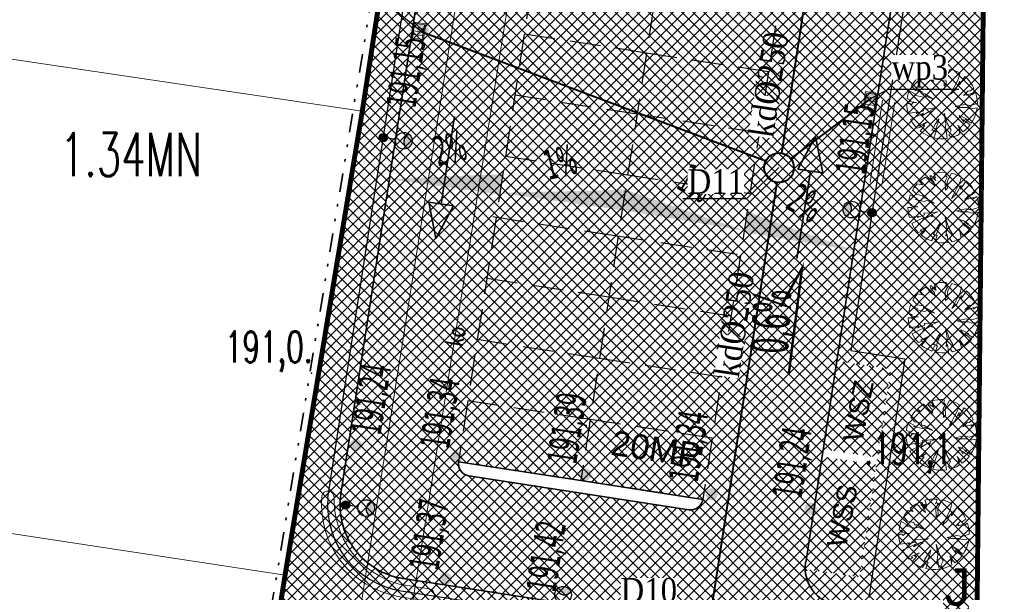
# Model space of a CAD drawing. Header units: metres. Extents: x 5484066 to 5586315, y 5680530 to 5718493.
# Tile 67 of 110: x 5516029 to 5516069, y 5683324 to 5683347. Entities that reach past the tile are written whole.
import ezdxf
from ezdxf import colors
from ezdxf.entities.mleader import LeaderData, LeaderLine
from ezdxf.enums import TextEntityAlignment as Align
from ezdxf.lldxf.tags import DXFTag
from ezdxf.math import Vec2, Vec3

# ---------------------------------------------------------------- set-up
doc = ezdxf.new("R2010")
doc.units = ezdxf.units.M
for name, pattern in [('01-SIM Weglinie-PZT-PTW_06-10-2025$0$CENTER', [2, 1.25, -0.25, 0.25, -0.25]), ('01-SIM Weglinie-PZT-PTW_06-10-2025$0$DASHED2', [0.375, 0.25, -0.125]), ('01-SIM Weglinie-PZT-PTW_06-10-2025$0$L_0_02', [0]), ('01-SIM Weglinie-PZT-PTW_06-10-2025$0$L_0_07', [2.25, 0.75, -0.5, 0, -0.5, 0, -0.5])]:
    doc.linetypes.add(name, pattern=pattern)
for name, color, linetype in [('!rzedne_projektowane_NOWE', 202, 'Continuous'), ('01-SIM Weglinie-PZT-PTW_06-10-2025$0$--EL_KALBE_Nn', 1, '01-SIM Weglinie-PZT-PTW_06-10-2025$0$--LINIA_nN'), ('01-SIM Weglinie-PZT-PTW_06-10-2025$0$--EL_LEGENDA', 1, 'Continuous'), ('01-SIM Weglinie-PZT-PTW_06-10-2025$0$--EL_projektowane', 1, 'Continuous'), ('01-SIM Weglinie-PZT-PTW_06-10-2025$0$A-Bilans', 184, 'Continuous'), ('01-SIM Weglinie-PZT-PTW_06-10-2025$0$A-Granica', 94, '01-SIM Weglinie-PZT-PTW_06-10-2025$0$CENTER'), ('01-SIM Weglinie-PZT-PTW_06-10-2025$0$A-Nawierzchnie', 41, 'Continuous'), ('01-SIM Weglinie-PZT-PTW_06-10-2025$0$A-Parkingi', 52, 'Continuous'), ('01-SIM Weglinie-PZT-PTW_06-10-2025$0$A-Zieleń-Wysoka', 60, 'Continuous'), ('01-SIM Weglinie-PZT-PTW_06-10-2025$0$CEG_SEL_atrybut_bloku1', 7, 'Continuous'), ('01-SIM Weglinie-PZT-PTW_06-10-2025$0$CEG_SEL_atrybut_bloku2', 9, 'Continuous'), ('_xref', 7, 'Continuous')]:
    doc.layers.add(name, color=color, linetype=linetype)
for name, color, linetype, lineweight in [('01-SIM Weglinie-PZT-PTW_06-10-2025$0$A-Drogi', 251, 'Continuous', 35), ('01-SIM Weglinie-PZT-PTW_06-10-2025$0$DR_wpusty', 154, 'Continuous', 35), ('RR_kd', 106, 'Continuous', 40), ('RR_opis', 7, 'Continuous', 0)]:
    doc.layers.add(name, color=color, linetype=linetype, lineweight=lineweight)
for name, color, linetype, lineweight, true_color in [('01-SIM Weglinie-PZT-PTW_06-10-2025$0$EGB_DzialkaEwidencyjna', 7, '01-SIM Weglinie-PZT-PTW_06-10-2025$0$L_0_02', 18, 0x000000), ('01-SIM Weglinie-PZT-PTW_06-10-2025$0$GES_PrzewodKanalizacyjny', 7, 'Continuous', 18, 0x803300), ('01-SIM Weglinie-PZT-PTW_06-10-2025$0$pzp', 7, '01-SIM Weglinie-PZT-PTW_06-10-2025$0$L_0_07', 35, 0xd200d2), ('01-SIM Weglinie-PZT-PTW_06-10-2025$0$siatka', 7, 'Continuous', 25, 0x000000), ('01-SIM Weglinie-PZT-PTW_06-10-2025$0$wysokosci', 7, 'Continuous', 25, 0x803300)]:
    doc.layers.add(name, color=color, linetype=linetype, lineweight=lineweight, true_color=true_color)
doc.styles.add('01-SIM Weglinie-PZT-PTW_06-10-2025$0$GEO-INFO', font='arial.ttf')
doc.styles.add('01-SIM Weglinie-PZT-PTW_06-10-2025$0$ROMANS', font='romans', dxfattribs={"width": 0.9, "oblique": 15})
doc.styles.add('01-SIM Weglinie-PZT-PTW_06-10-2025$0$STANDARD', font='simplex.shx')
doc.styles.add('Garamond', font='GARA.TTF', dxfattribs={"height": 1})
doc.styles.add('verdena2', font='verdana.ttf', dxfattribs={"width": 0.5, "height": 0.75})
tags = doc.linetypes.add('01-SIM Weglinie-PZT-PTW_06-10-2025$0$--LINIA_nN', pattern='A,0.5,-0.2,["nN",01-SIM Weglinie-PZT-PTW_06-10-2025$0$STANDARD,S=0.1,R=0,X=-0.1,Y=-0.05],-0.25', length=0.95).pattern_tags.tags
tags[6] = DXFTag(74, 10)
pattern_1 = [(45, (0, 0), (-0.224506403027, 0.224506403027), []), (135, (0, 0), (-0.224506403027, -0.224506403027), [])]

# ---------------------------------------------------------------- blocks, each defined once
blk = doc.blocks.new('A$C68D0EB30')
at = {"layer": '!rzedne_projektowane_NOWE'}
for points in [[(-54.122, 25.625, 1), (-54.613, 25.621, 1)], [(-35.96, 22.923, 1), (-36.451, 22.919, 1)], [(-51.251, 18.977), (-55.747, 19.596), (-51.125, 19.803)], [(-46.292, 18.342), (-51.28, 19.037), (-46.167, 19.169)], [(-46.294, 18.342), (-41.328, 17.506), (-46.165, 19.169)], [(-41.373, 17.458), (-36.9, 16.697), (-41.245, 18.284)], [(-56.813, 8.839, 1), (-57.305, 8.835, 1)], [(-52.754, 8.347, 1), (-53.245, 8.343, 1)], [(-47.536, 7.659, 1), (-48.027, 7.655, 1)], [(-42.433, 6.852, 1), (-42.924, 6.848, 1)], [(-38.429, 6.271, 1), (-38.921, 6.267, 1)], [(-53.193, 3.427, 1), (-53.684, 3.422, 1)]]:
    blk.add_hatch(color=256, dxfattribs=at).paths.add_polyline_path(points)
at = {"layer": '!rzedne_projektowane_NOWE', "const_width": 0.1}
blk.add_lwpolyline([(-39.562, 11.71), (-39.023, 15.991), (-39.884, 14.434)], dxfattribs=at)
at = {"layer": '!rzedne_projektowane_NOWE', "style": 'verdena2', "width": 0.5}
blk.add_text('0,6%', height=1.5, rotation=87.1456, dxfattribs=at).set_placement((-39.596, 12.502))
at = {"layer": '!rzedne_projektowane_NOWE', "char_height": 1.2, "width": 25.41749, "style": 'verdena2'}
for s, insert, attachment_point, rotation in [('191,15', (-55.849, 22.592), 1, 81.7249), ('191,15', (-37.687, 19.89, -10.3), 1, 81.7249), ('2%', (-52.782, 21.585), 3, 13.7861), ('1%', (-48.315, 21.026), 3, 13.7861), ('1%', (-43.558, 20.294), 1, 328.7254), ('2%', (-39.13, 19.485), 1, 328.7254), ('191,24', (-57.262, 9.37, -20.6), 1, 81.2231), ('191,34', (-54.487, 8.808, -20.6), 1, 81.2231), ('191,39', (-49.351, 8.189, -20.6), 1, 81.2231), ('191,34', (-44.434, 7.466, -20.6), 1, 81.2231), ('191,24', (-40.245, 6.801, -20.6), 1, 81.2231), ('191,37', (-54.926, 3.887, -20.6), 1, 81.2231), ('191,42', (-50.192, 3.004, 10.3), 1, 81.2231)]:
    blk.add_mtext(s, dxfattribs=dict(at, insert=insert, attachment_point=attachment_point, rotation=rotation))
blk = doc.blocks.new('_None')
blk = doc.blocks.new('01-SIM Weglinie-PZT-PTW_06-10-2025$0$L_0_02_2')
at = {"color": 0}
blk.add_point((0, 0), dxfattribs=at)
blk = doc.blocks.new('01-SIM Weglinie-PZT-PTW_06-10-2025$0$L_0_02_1')
at = {"color": 0}
blk.add_point((0, 0), dxfattribs=at)
blk = doc.blocks.new('01-SIM Weglinie-PZT-PTW_06-10-2025$0$Drzewo-2')
at = {"layer": '01-SIM Weglinie-PZT-PTW_06-10-2025$0$A-Zieleń-Wysoka', "linetype": 'Continuous', "lineweight": 13}
for p, q in [((-0.863, 1.19, 20.48), (-0.735, 1.274, 20.48)), ((-0.735, 1.274, 20.48), (-0.634, 1.197, 20.48)), ((-0.634, 1.197, 20.48), (-0.568, 1.098, 20.48)), ((-0.555, 1.328, 20.48), (-0.496, 1.328, 20.48)), ((-0.535, 1.229, 20.48), (-0.555, 1.328, 20.48)), ((-0.397, 1.079, 20.48), (-0.535, 1.229, 20.48)), ((-0.496, 1.328, 20.48), (-0.47, 1.256, 20.48)), ((-0.47, 1.256, 20.48), (-0.312, 1.138, 20.48)), ((-0.394, 1.417, 20.48), (-0.277, 1.443, 20.48)), ((-0.325, 1.243, 20.48), (-0.394, 1.417, 20.48)), ((-0.391, 1.262, 20.48), (-0.325, 1.243, 20.48)), ((-0.312, 1.138, 20.48), (-0.391, 1.262, 20.48)), ((-0.277, 1.443, 20.48), (-0.158, 1.46, 20.48)), ((-0.158, 1.46, 20.48), (-0.038, 1.467, 20.48)), ((-0.038, 1.467, 20.48), (0.082, 1.463, 20.48)), ((0.114, 1.42, 20.48), (0.036, 1.282, 20.48)), ((0.036, 1.282, 20.48), (0.088, 1.328, 20.48)), ((0.147, 1.269, 20.48), (0.055, 1.105, 20.48)), ((0.082, 1.463, 20.48), (0.114, 1.42, 20.48)), ((0.088, 1.328, 20.48), (0.147, 1.269, 20.48)), ((0.14, 1.098, 20.48), (0.313, 1.428, 20.48)), ((0.313, 1.428, 20.48), (0.448, 1.389, 20.48)), ((0.448, 1.389, 20.48), (0.579, 1.336, 20.48)), ((0.579, 1.336, 20.48), (0.703, 1.271, 20.48)), ((0.703, 1.271, 20.48), (0.652, 1.052, 20.48)), ((-1.257, 0.748, 20.48), (-1.2, 0.839, 20.48)), ((-1.2, 0.839, 20.48), (-1.137, 0.925, 20.48)), ((-1.137, 0.925, 20.48), (-1.067, 1.007, 20.48)), ((-1.067, 1.007, 20.48), (-0.857, 0.967, 20.48)), ((-0.982, 1.092, 20.48), (-0.863, 1.19, 20.48)), ((-0.857, 0.967, 20.48), (-0.982, 1.092, 20.48)), ((-0.568, 1.098, 20.48), (-0.358, 0.921, 20.48)), ((-0.358, 0.921, 20.48), (-0.397, 1.079, 20.48)), ((0.055, 1.105, 20.48), (0.068, 0.744, 20.48)), ((0.068, 0.744, 20.48), (0.154, 0.823, 20.48)), ((0.154, 0.823, 20.48), (0.14, 1.098, 20.48)), ((0.547, 0.849, 20.48), (0.409, 0.58, 20.48)), ((0.508, 0.58, 20.48), (0.705, 0.941, 20.48)), ((0.652, 1.052, 20.48), (0.547, 0.849, 20.48)), ((0.685, 0.79, 20.48), (0.905, 1.128, 20.48)), ((0.705, 0.941, 20.48), (0.685, 0.79, 20.48)), ((0.905, 1.128, 20.48), (0.993, 1.047, 20.48)), ((0.993, 1.047, 20.48), (1.074, 0.959, 20.48)), ((1.074, 0.959, 20.48), (1.147, 0.864, 20.48)), ((1.147, 0.864, 20.48), (1.212, 0.764, 20.48)), ((-1.414, 0.333, 20.48), (-1.386, 0.444, 20.48)), ((-1.386, 0.444, 20.48), (-1.35, 0.552, 20.48)), ((-1.35, 0.552, 20.48), (-1.06, 0.396, 20.48)), ((-1.086, 0.567, 20.48), (-1.257, 0.748, 20.48)), ((-0.837, 0.521, 20.48), (-1.086, 0.567, 20.48)), ((-0.811, 0.429, 20.48), (-0.837, 0.521, 20.48)), ((-0.719, 0.423, 20.48), (-0.811, 0.429, 20.48)), ((-0.378, 0.219, 20.48), (-0.719, 0.423, 20.48)), ((0.318, 0.41, 20.48), (0.508, 0.58, 20.48)), ((0.409, 0.58, 20.48), (0.318, 0.41, 20.48)), ((1.033, 0.554, 20.48), (0.849, 0.364, 20.48)), ((0.849, 0.364, 20.48), (0.987, 0.442, 20.48)), ((0.96, 0.377, 20.48), (1.203, 0.449, 20.48)), ((0.987, 0.442, 20.48), (0.96, 0.377, 20.48)), ((1.111, 0.541, 20.48), (1.033, 0.554, 20.48)), ((1.268, 0.658, 20.48), (1.111, 0.541, 20.48)), ((1.19, 0.39, 20.48), (1.335, 0.495, 20.48)), ((1.203, 0.449, 20.48), (1.19, 0.39, 20.48)), ((1.212, 0.764, 20.48), (1.268, 0.658, 20.48)), ((1.335, 0.495, 20.48), (1.367, 0.384, 20.48)), ((-1.444, 0.04, 20.48), (-1.316, 0.042, 20.48)), ((-1.438, -0.097, 20.48), (-1.444, 0.04, 20.48)), ((-1.433, 0.22, 20.48), (-1.414, 0.333, 20.48)), ((-1.283, 0.167, 20.48), (-1.433, 0.22, 20.48)), ((-1.342, 0.121, 20.48), (-1.283, 0.167, 20.48)), ((-1.047, 0.075, 20.48), (-1.342, 0.121, 20.48)), ((-1.316, 0.042, 20.48), (-1.27, -0.01, 20.48)), ((-1.27, -0.01, 20.48), (-1.191, 0.075, 20.48)), ((-1.191, 0.075, 20.48), (-1.047, 0.075, 20.48)), ((-1.06, 0.396, 20.48), (-1.145, 0.37, 20.48)), ((-1.145, 0.37, 20.48), (-0.784, 0.291, 20.48)), ((-0.784, 0.291, 20.48), (-0.679, 0.331, 20.48)), ((-0.679, 0.331, 20.48), (-0.378, 0.219, 20.48)), ((1.409, 0.04, 20.48), (1.111, -0.05, 20.48)), ((1.367, 0.384, 20.48), (1.39, 0.271, 20.48)), ((1.39, 0.271, 20.48), (1.404, 0.156, 20.48)), ((1.404, 0.156, 20.48), (1.409, 0.04, 20.48)), ((-1.418, -0.232, 20.48), (-1.438, -0.097, 20.48)), ((-1.386, -0.365, 20.48), (-1.418, -0.232, 20.48)), ((-1.009, -0.303, 20.48), (-1.386, -0.365, 20.48)), ((-1.29, -0.606, 20.48), (-0.774, -0.354, 20.48)), ((-0.769, -0.259, 20.48), (-1.065, -0.365, 20.48)), ((-1.065, -0.365, 20.48), (-1.009, -0.303, 20.48)), ((-0.847, -0.471, 20.48), (-0.534, -0.281, 20.48)), ((-0.774, -0.354, 20.48), (-0.847, -0.471, 20.48)), ((-0.562, -0.175, 20.48), (-0.797, -0.186, 20.48)), ((-0.797, -0.186, 20.48), (-0.769, -0.259, 20.48)), ((-0.238, -0.13, 20.48), (-0.562, -0.175, 20.48)), ((-0.534, -0.281, 20.48), (-0.467, -0.337, 20.48)), ((-0.473, -0.236, 20.48), (-0.238, -0.13, 20.48)), ((-0.467, -0.337, 20.48), (-0.473, -0.236, 20.48)), ((0.064, -0.359, 20.48), (0.131, -0.784, 20.48)), ((0.204, -0.784, 20.48), (0.064, -0.359, 20.48)), ((0.901, -0.004, 20.48), (0.514, -0.089, 20.48)), ((0.514, -0.089, 20.48), (0.672, -0.128, 20.48)), ((0.672, -0.128, 20.48), (0.993, -0.128, 20.48)), ((1.111, -0.05, 20.48), (0.901, -0.004, 20.48)), ((0.993, -0.128, 20.48), (1.118, -0.181, 20.48)), ((1.118, -0.181, 20.48), (1.397, -0.143, 20.48)), ((1.374, -0.275, 20.48), (1.338, -0.404, 20.48)), ((1.397, -0.143, 20.48), (1.374, -0.275, 20.48)), ((-1.235, -0.703, 20.48), (-1.29, -0.606, 20.48)), ((-1.174, -0.796, 20.48), (-1.235, -0.703, 20.48)), ((-1.105, -0.884, 20.48), (-1.174, -0.796, 20.48)), ((-0.618, -0.706, 20.48), (-0.953, -0.868, 20.48)), ((-0.814, -0.851, 20.48), (-0.618, -0.706, 20.48)), ((-0.283, -0.79, 20.48), (-0.428, -1.052, 20.48)), ((-0.311, -1.097, 20.48), (-0.193, -0.773, 20.48)), ((-0.148, -0.583, 20.48), (-0.283, -0.79, 20.48)), ((-0.193, -0.773, 20.48), (-0.148, -0.583, 20.48)), ((0.131, -0.784, 20.48), (0.092, -1.119, 20.48)), ((0.355, -1.036, 20.48), (0.204, -0.784, 20.48)), ((0.673, -0.454, 20.48), (0.869, -0.723, 20.48)), ((0.813, -0.499, 20.48), (0.673, -0.454, 20.48)), ((1.008, -0.611, 20.48), (0.813, -0.499, 20.48)), ((0.869, -0.723, 20.48), (0.824, -0.616, 20.48)), ((0.824, -0.616, 20.48), (1.114, -0.829, 20.48)), ((0.913, -0.594, 20.48), (1.008, -0.611, 20.48)), ((1.162, -0.763, 20.48), (0.913, -0.594, 20.48)), ((1.232, -0.649, 20.48), (1.162, -0.763, 20.48)), ((1.291, -0.529, 20.48), (1.232, -0.649, 20.48)), ((1.338, -0.404, 20.48), (1.291, -0.529, 20.48)), ((-1.029, -0.966, 20.48), (-1.105, -0.884, 20.48)), ((-0.858, -0.907, 20.48), (-1.029, -0.966, 20.48)), ((-0.953, -0.868, 20.48), (-0.858, -0.907, 20.48)), ((-0.905, -1.077, 20.48), (-0.719, -0.857, 20.48)), ((-0.809, -1.147, 20.48), (-0.905, -1.077, 20.48)), ((-0.719, -0.857, 20.48), (-0.814, -0.851, 20.48)), ((-0.707, -1.209, 20.48), (-0.809, -1.147, 20.48)), ((-0.339, -1.047, 20.48), (-0.49, -1.306, 20.48)), ((-0.428, -1.052, 20.48), (-0.339, -1.047, 20.48)), ((-0.356, -1.346, 20.48), (-0.26, -1.091, 20.48)), ((-0.26, -1.091, 20.48), (-0.311, -1.097, 20.48)), ((0.092, -1.119, 20.48), (0.142, -1.041, 20.48)), ((0.142, -1.041, 20.48), (0.186, -1.372, 20.48)), ((0.254, -1.226, 20.48), (0.355, -1.036, 20.48)), ((0.704, -1.191, 20.48), (0.59, -1.251, 20.48)), ((0.623, -0.84, 20.48), (0.712, -1.075, 20.48)), ((0.822, -1.113, 20.48), (0.623, -0.84, 20.48)), ((0.662, -0.996, 20.48), (0.704, -1.191, 20.48)), ((0.712, -1.075, 20.48), (0.662, -0.996, 20.48)), ((0.928, -1.028, 20.48), (0.822, -1.113, 20.48)), ((1.026, -0.933, 20.48), (0.928, -1.028, 20.48)), ((1.114, -0.829, 20.48), (1.026, -0.933, 20.48)), ((-0.601, -1.262, 20.48), (-0.707, -1.209, 20.48)), ((-0.49, -1.306, 20.48), (-0.601, -1.262, 20.48)), ((-0.222, -1.372, 20.48), (-0.356, -1.346, 20.48)), ((-0.086, -1.385, 20.48), (-0.222, -1.372, 20.48)), ((0.05, -1.385, 20.48), (-0.086, -1.385, 20.48)), ((0.186, -1.372, 20.48), (0.05, -1.385, 20.48)), ((0.348, -1.339, 20.48), (0.254, -1.226, 20.48)), ((0.471, -1.3, 20.48), (0.348, -1.339, 20.48)), ((0.59, -1.251, 20.48), (0.471, -1.3, 20.48))]:
    blk.add_line(p, q, dxfattribs=at)
blk = doc.blocks.new('01-SIM Weglinie-PZT-PTW_06-10-2025$0$21-15-CZ_PAR_ZT15_PZT - A-PZT_09-05-2022 - wyczyszczone_dwg__U11-V68-A-PZT')
at = {"layer": '01-SIM Weglinie-PZT-PTW_06-10-2025$0$DR_wpusty', "lineweight": 9}
for p, q in [((0.142, 0.206), (-0.237, 0.079)), ((0.19, 0.064), (-0.19, -0.064)), ((0.237, -0.078), (-0.142, -0.206))]:
    blk.add_line(p, q, dxfattribs=at)
at = {"layer": '01-SIM Weglinie-PZT-PTW_06-10-2025$0$DR_wpusty', "lineweight": 9, "flags": 128}
blk.add_lwpolyline([(-0.126, -0.411), (0.348, -0.252), (0.125, 0.411), (-0.348, 0.252)], close=True, dxfattribs=at)
blk.add_lwpolyline([(0.285, -0.221), (-0.094, -0.348), (-0.285, 0.221), (0.094, 0.348), (0.285, -0.221)], dxfattribs=at)
blk = doc.blocks.new('01-SIM Weglinie-PZT-PTW_06-10-2025$0$oprawa zewnetrzna stojaca')
for points in [[(0.375, 0, 1), (-0.375, 0, 1)], [(2.625, 0, 0.267949), (2.25, 0.65, 0.57735), (2.25, -0.65, 0.267949)]]:
    blk.add_hatch(color=256).paths.add_polyline_path(points)
blk.add_line((1.125, 0), (0.375, 0))
for centre, radius in [((0, 0), 0.375), ((1.875, 0), 0.75)]:
    blk.add_circle(centre, radius)
blk.add_arc((2.625, 0), 0.75, 120, 240)
at = {"layer": '01-SIM Weglinie-PZT-PTW_06-10-2025$0$CEG_SEL_atrybut_bloku1', "style": '01-SIM Weglinie-PZT-PTW_06-10-2025$0$ROMANS', "width": 0.6, "flags": 8}
blk.add_attdef('TYP', text='', height=1, dxfattribs=at).set_placement((1.873, 0.9), align=Align.CENTER)
at = {"layer": '01-SIM Weglinie-PZT-PTW_06-10-2025$0$CEG_SEL_atrybut_bloku2', "style": '01-SIM Weglinie-PZT-PTW_06-10-2025$0$ROMANS', "width": 0.6, "flags": 8}
for tag, p in [('OPIS1', (1.873, -1.638)), ('OPIS2', (1.873, -2.499))]:
    blk.add_attdef(tag, text='', height=0.75, dxfattribs=at).set_placement(p, align=Align.CENTER)
blk = doc.blocks.new('01-SIM Weglinie-PZT-PTW_06-10-2025$0$A$C68E8CBC5')
at = {"layer": '01-SIM Weglinie-PZT-PTW_06-10-2025$0$--EL_KALBE_Nn', "linetype": '01-SIM Weglinie-PZT-PTW_06-10-2025$0$--LINIA_nN', "ltscale": 10}
for points in [[(-31382, 15187), (-26856, 44599)], [(-7171, 41064), (-10234, 21146), (-8053, 20820), (-9498, 11164)]]:
    blk.add_lwpolyline(points, dxfattribs=at)
blk.add_lwpolyline([(-31382, 15187, 0.392438), (-28419, 11436), (-21996, 10439)], format="xyb", dxfattribs=at)
at = {"layer": '01-SIM Weglinie-PZT-PTW_06-10-2025$0$--EL_projektowane', "lineweight": 5}
for p, q in [((-9454, 27952), (-8946, 31273)), ((-8960, 27876), (-8452, 31197))]:
    blk.add_line(p, q, dxfattribs=at)
for points in [[(-31626, 15241, 0.382671), (-28556, 11206), (-27345, 11017)], [(-31132, 15267, 0.347879), (-28498, 11700), (-27283, 11513)]]:
    blk.add_lwpolyline(points, format="xyb", dxfattribs=at)
at = {"layer": '01-SIM Weglinie-PZT-PTW_06-10-2025$0$--EL_projektowane', "lineweight": 5, "extrusion": (0, 0, -1)}
blk.add_arc((31377, 15219), 250, 8.7478, 188.7478, dxfattribs=at)
at = {"layer": '01-SIM Weglinie-PZT-PTW_06-10-2025$0$--EL_projektowane', "lineweight": 5}
blk.add_arc((-27321, 11266), 250, 261.177, 81.177, dxfattribs=at)
at = {"layer": '01-SIM Weglinie-PZT-PTW_06-10-2025$0$--EL_LEGENDA', "yscale": 450.0000000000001, "zscale": 450.0000000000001}
for p, xscale, rotation in [((-29141, 29765), 450.0000000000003, 351.2522201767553), ((-9376, 26725), 450.0000000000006, 171.2557797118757), ((-30663, 14904), 450.0000000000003, 351.2522201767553), ((-21996, 10439), 450.0000000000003, 81.25577962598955)]:
    blk.add_blockref('01-SIM Weglinie-PZT-PTW_06-10-2025$0$oprawa zewnetrzna stojaca', p, dxfattribs=dict(at, xscale=xscale, rotation=rotation))
blk = doc.blocks.new('01-SIM Weglinie-PZT-PTW_06-10-2025')
at = {"layer": '01-SIM Weglinie-PZT-PTW_06-10-2025$0$A-Nawierzchnie', "linetype": 'ByBlock', "transparency": 33554508}
h = blk.add_hatch(dxfattribs=at)
h.set_pattern_fill('ANSI37', color=9, scale=0.1, style=0)
h.set_pattern_definition([(45, (615.27432, 129.31925), (-0.224506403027, 0.224506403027), []), (135, (615.27432, 129.31925), (-0.224506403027, -0.224506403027), [])])
h.paths.add_polyline_path([(5516099.664, 5683319.51), (5516093.181, 5683320.492, 0.024008), (5516090.889, 5683320.728), (5516071.667, 5683321.776, -0.024847), (5516069.296, 5683322.023), (5516062.303, 5683323.109, -0.363827), (5516061.033, 5683324.559), (5516063.231, 5683324.231), (5516064.491, 5683332.647), (5516062.295, 5683332.975), (5516065.443, 5683353.379, 0.414214), (5516062.934, 5683356.801), (5516050.09, 5683358.776, 0.414195), (5516046.669, 5683356.267), (5516042.257, 5683327.599, 0.414232), (5516044.766, 5683324.178), (5516053.344, 5683322.858, -0.020079), (5516053.58, 5683322.812), (5516052.669, 5683316.936), (5516054.151, 5683316.706), (5516053.921, 5683315.224), (5516046.954, 5683316.304), (5516046.534, 5683313.591), (5516044.962, 5683313.835), (5516043.962, 5683307.382), (5516045.533, 5683307.139), (5516044.093, 5683297.855), (5516044.241, 5683297.832), (5516044.011, 5683296.349), (5516069.872, 5683292.338), (5516070.102, 5683293.821), (5516070.25, 5683293.798), (5516071.69, 5683303.082), (5516073.261, 5683302.838), (5516074.262, 5683309.291), (5516072.691, 5683309.535), (5516073.112, 5683312.247), (5516066.145, 5683313.328), (5516066.375, 5683314.81), (5516068.141, 5683314.536), (5516068.713, 5683314.453), (5516069.444, 5683314.362), (5516070.422, 5683314.267), (5516071.256, 5683314.211), (5516075.586, 5683313.975), (5516074.85, 5683300.465), (5516082.257, 5683299.38), (5516080.797, 5683289.416), (5516090.875, 5683287.94), (5516092.61, 5683299.784), (5516076.426, 5683302.154), (5516076.853, 5683309.98), (5516087.949, 5683309.371), (5516088.305, 5683315.861), (5516090.617, 5683315.735, -0.024008), (5516092.431, 5683315.549), (5516098.599, 5683314.614), (5516098.319, 5683313.307), (5516091.994, 5683314.283), (5516090.391, 5683303.903), (5516099.094, 5683302.561), (5516096.497, 5683285.747), (5516069.795, 5683289.868), (5516048.343, 5683290.099), (5516034.966, 5683291.964), (5516037.043, 5683305.716), (5516039.999, 5683324.309), (5516043.122, 5683343.076), (5516045.797, 5683360.442), (5516068.333, 5683356.976), (5516067.98, 5683322.477), (5516099.93, 5683320.736)])
h = blk.add_hatch(dxfattribs=at)
h.set_pattern_fill('ANSI37', color=254, scale=0.1, style=0)
h.set_pattern_definition(pattern_1)
h.paths.add_polyline_path([(5516068.531, 5683317.082), (5516059.777, 5683318.441, -0.227866), (5516055.493, 5683321.385, 0.228224), (5516053.346, 5683322.858), (5516044.769, 5683324.177, -0.414232), (5516042.26, 5683327.599), (5516046.671, 5683356.267, -0.414195), (5516050.092, 5683358.776), (5516062.936, 5683356.8, -0.414214), (5516065.446, 5683353.379), (5516061.053, 5683324.819, 0.413846), (5516062.305, 5683323.108), (5516069.298, 5683322.023, 0.024847), (5516071.669, 5683321.775), (5516090.892, 5683320.728, -0.024008), (5516093.183, 5683320.492), (5516099.664, 5683319.51), (5516098.602, 5683314.613), (5516092.434, 5683315.549, 0.024008), (5516090.62, 5683315.735), (5516071.397, 5683316.783, -0.024819), (5516068.535, 5683317.082)])
h.paths.add_polyline_path([(5516047.432, 5683328.326), (5516056.323, 5683326.959, 0.414214), (5516056.893, 5683327.377), (5516060.694, 5683352.086, 0.414214), (5516060.276, 5683352.657), (5516051.385, 5683354.024, 0.414214), (5516050.814, 5683353.606), (5516047.014, 5683328.897, 0.414214)], flags=16)
h = blk.add_hatch(dxfattribs=at)
h.set_pattern_fill('ANSI37', color=253, scale=0.1, style=0)
h.set_pattern_definition(pattern_1)
h.paths.add_polyline_path([(5516047.014, 5683328.897), (5516050.814, 5683353.606), (5516060.694, 5683352.086), (5516056.893, 5683327.377)])
h = blk.add_hatch(dxfattribs=at)
h.set_pattern_fill('ANSI37', color=11, scale=0.1, style=0)
h.set_pattern_definition(pattern_1)
h.paths.add_polyline_path([(5516061.036, 5683324.559), (5516063.231, 5683324.231), (5516063.911, 5683328.78), (5516061.716, 5683329.108)])
h.paths.add_polyline_path([(5516061.761, 5683329.405), (5516063.957, 5683329.077), (5516064.491, 5683332.647), (5516062.295, 5683332.975)])
for p in [(5516043.31, 5683346.51), (5516041.073, 5683332.479), (5516063.254, 5683328.209)]:
    blk.add_point(p)
at = {"layer": '01-SIM Weglinie-PZT-PTW_06-10-2025$0$A-Drogi', "linetype": 'ByBlock'}
for p, q in [((5516046.671, 5683356.267), (5516042.26, 5683327.599)), ((5516065.522, 5683353.873), (5516061.053, 5683324.819)), ((5516046.857, 5683342.871), (5516046.312, 5683339.326)), ((5516060.697, 5683337.114), (5516061.242, 5683340.658)), ((5516051.954, 5683328.137), (5516047.014, 5683328.897)), ((5516051.878, 5683327.643), (5516047.432, 5683328.326)), ((5516056.893, 5683327.377), (5516051.954, 5683328.137)), ((5516056.323, 5683326.959), (5516051.878, 5683327.643)), ((5516053.346, 5683322.858), (5516044.769, 5683324.177))]:
    blk.add_line(p, q, dxfattribs=at)
for points in [[(5516061.457, 5683342.056), (5516060.738, 5683340.736), (5516061.745, 5683340.581), (5516061.457, 5683342.056)], [(5516046.097, 5683337.929), (5516046.816, 5683339.249), (5516045.809, 5683339.404), (5516046.097, 5683337.929)]]:
    blk.add_lwpolyline(points, dxfattribs=at)
for centre, radius, start, end in [((5516047.508, 5683328.821), 0.5, 171.2558, 261.2558), ((5516045.225, 5683327.142), 3, 171.2522, 261.2558), ((5516056.399, 5683327.453), 0.5, 261.2558, 351.2558), ((5516062.535, 5683324.591), 1.5, 171.2558, 261.1839)]:
    blk.add_arc(centre, radius, start, end, dxfattribs=at)
at = {"layer": '01-SIM Weglinie-PZT-PTW_06-10-2025$0$A-Granica', "lineweight": 13, "ltscale": 2}
blk.add_lwpolyline([(5516043.122, 5683343.076, 0.2, 0.2, 0), (5516045.797, 5683360.442, 0.2, 0.2, 0), (5516068.333, 5683356.976, 0.2, 0.2, 0), (5516067.98, 5683322.477, 0.2, 0.2, 0), (5516099.93, 5683320.736, 0.2, 0.2, 0), (5516098.319, 5683313.307, 0.2, 0.2, 0), (5516091.994, 5683314.283, 0.2, 0.2, 0), (5516090.391, 5683303.903, 0.2, 0.2, 0), (5516099.094, 5683302.561, 0.2, 0.2, 0), (5516096.497, 5683285.747, 0.2, 0.2, 0), (5516069.795, 5683289.868, 0.2, 0.2, 0), (5516048.343, 5683290.099, 0.2, 0.2, 0), (5516034.966, 5683291.964, 0.2, 0.2, 0), (5516037.043, 5683305.716, 0.2, 0.2, 0), (5516039.999, 5683324.309, 0.2, 0.2, 0)], format="xyseb", close=True, dxfattribs=at)
at = {"layer": '01-SIM Weglinie-PZT-PTW_06-10-2025$0$A-Parkingi', "linetype": '01-SIM Weglinie-PZT-PTW_06-10-2025$0$DASHED2', "ltscale": 5}
for p, q in [((5516050.814, 5683353.606), (5516047.014, 5683328.897)), ((5516055.754, 5683352.846), (5516051.954, 5683328.137)), ((5516060.694, 5683352.086), (5516056.893, 5683327.377)), ((5516054.614, 5683345.433), (5516049.674, 5683346.193)), ((5516059.554, 5683344.674), (5516054.614, 5683345.433)), ((5516054.234, 5683342.962), (5516049.294, 5683343.722)), ((5516059.174, 5683342.203), (5516054.234, 5683342.962)), ((5516053.854, 5683340.491), (5516048.914, 5683341.251)), ((5516058.793, 5683339.732), (5516053.854, 5683340.491)), ((5516053.346, 5683338.04), (5516048.406, 5683338.8)), ((5516058.285, 5683337.28), (5516053.346, 5683338.04)), ((5516053.094, 5683335.55), (5516048.154, 5683336.309)), ((5516058.033, 5683334.79), (5516053.094, 5683335.55)), ((5516052.714, 5683333.079), (5516047.774, 5683333.838)), ((5516057.653, 5683332.319), (5516052.714, 5683333.079)), ((5516052.334, 5683330.608), (5516047.394, 5683331.367)), ((5516057.273, 5683329.848), (5516052.334, 5683330.608)), ((5516051.954, 5683328.137), (5516047.014, 5683328.897)), ((5516056.893, 5683327.377), (5516051.954, 5683328.137))]:
    blk.add_line(p, q, dxfattribs=at)
at = {"layer": '01-SIM Weglinie-PZT-PTW_06-10-2025$0$EGB_DzialkaEwidencyjna', "linetype": 'CONTINUOUS', "lineweight": 18}
for p, q in [((5516043.122, 5683343.076), (5516045.797, 5683360.442)), ((5516045.797, 5683360.442), (5516068.333, 5683356.976)), ((5516067.98, 5683322.477), (5516068.333, 5683356.976)), ((5516068.333, 5683356.976), (5516067.98, 5683322.477)), ((5516068.333, 5683356.976), (5516082.798, 5683354.765)), ((5516082.798, 5683354.765), (5516106.569, 5683351.097)), ((5516106.569, 5683351.097), (5516099.93, 5683320.736)), ((5515987.922, 5683332.242), (5515990.698, 5683350.871)), ((5515990.698, 5683350.871), (5516043.122, 5683343.076)), ((5516039.999, 5683324.309), (5516043.122, 5683343.076)), ((5516043.122, 5683343.076), (5516039.999, 5683324.309)), ((5515985.007, 5683313.6), (5515987.922, 5683332.242)), ((5515987.922, 5683332.242), (5516039.999, 5683324.309)), ((5516039.999, 5683324.309), (5515987.922, 5683332.242)), ((5516039.999, 5683324.309), (5516037.043, 5683305.716)), ((5516037.043, 5683305.716), (5516039.999, 5683324.309)), ((5516099.93, 5683320.736), (5516067.98, 5683322.477)), ((5516067.98, 5683322.477), (5516099.93, 5683320.736)), ((5516099.93, 5683320.736), (5516098.319, 5683313.307)), ((5516091.994, 5683314.283), (5516090.391, 5683303.903)), ((5516098.319, 5683313.307), (5516091.994, 5683314.283)), ((5516037.043, 5683305.716), (5515985.007, 5683313.6)), ((5516034.966, 5683291.964), (5516037.043, 5683305.716)), ((5516090.391, 5683303.903), (5516099.094, 5683302.561)), ((5516099.094, 5683302.561), (5516096.497, 5683285.747)), ((5516048.343, 5683290.099), (5516034.966, 5683291.964)), ((5516069.795, 5683289.868), (5516048.343, 5683290.099)), ((5516096.497, 5683285.747), (5516069.795, 5683289.868))]:
    blk.add_line(p, q, dxfattribs=at)
at = {"layer": '01-SIM Weglinie-PZT-PTW_06-10-2025$0$GES_PrzewodKanalizacyjny', "color": 36, "linetype": 'Continuous', "lineweight": 18, "true_color": 0x803300, "flags": 128}
for points in [[(5516033.952, 5683259.599), (5516037.976, 5683287.795), (5516042.223, 5683317.771), (5516052.554, 5683383.113), (5516056.545, 5683408.655)], [(5516057.73, 5683408.467), (5516056.79, 5683395.808), (5516054.409, 5683380.825), (5516049.34, 5683349.5), (5516043.845, 5683314.963), (5516039.885, 5683280.729), (5516036.966, 5683259.341)]]:
    blk.add_lwpolyline(points, dxfattribs=at)
at = {"layer": '01-SIM Weglinie-PZT-PTW_06-10-2025$0$pzp', "lineweight": 35, "flags": 128}
blk.add_lwpolyline([(5516047.95, 5683376.87), (5516043.31, 5683346.51), (5516039.2, 5683321.5), (5516032.3, 5683277.9)], dxfattribs=at)
at = {"layer": '01-SIM Weglinie-PZT-PTW_06-10-2025$0$A-Zieleń-Wysoka', "linetype": 'ByBlock'}
for p in [(5516066.587, 5683343.353, -20.48), (5516066.634, 5683339.14, -20.48), (5516066.646, 5683334.684, -20.48), (5516066.558, 5683329.949, -20.48), (5516066.262, 5683325.925, -20.48)]:
    blk.add_blockref('01-SIM Weglinie-PZT-PTW_06-10-2025$0$Drzewo-2', p, dxfattribs=at)
at = {"layer": '01-SIM Weglinie-PZT-PTW_06-10-2025$0$DR_wpusty', "xscale": -1, "rotation": 189.8250212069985}
blk.add_blockref('01-SIM Weglinie-PZT-PTW_06-10-2025$0$21-15-CZ_PAR_ZT15_PZT - A-PZT_09-05-2022 - wyczyszczone_dwg__U11-V68-A-PZT', (5516045.39, 5683346.3), dxfattribs=at)
at = {"layer": '01-SIM Weglinie-PZT-PTW_06-10-2025$0$DR_wpusty', "rotation": 152.6865382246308}
blk.add_blockref('01-SIM Weglinie-PZT-PTW_06-10-2025$0$21-15-CZ_PAR_ZT15_PZT - A-PZT_09-05-2022 - wyczyszczone_dwg__U11-V68-A-PZT', (5516063.672, 5683343.488), dxfattribs=at)
at = {"layer": '01-SIM Weglinie-PZT-PTW_06-10-2025$0$EGB_DzialkaEwidencyjna', "color": 18, "linetype": 'Continuous', "true_color": 0x000000, "xscale": 0.5, "yscale": 0.5, "zscale": 0.5}
for name, p, rotation in [('01-SIM Weglinie-PZT-PTW_06-10-2025$0$L_0_02_2', (5516043.122, 5683343.076), 260.55), ('01-SIM Weglinie-PZT-PTW_06-10-2025$0$L_0_02_1', (5516043.122, 5683343.076), 81.23999999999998), ('01-SIM Weglinie-PZT-PTW_06-10-2025$0$L_0_02_2', (5516043.122, 5683343.076), 171.54), ('01-SIM Weglinie-PZT-PTW_06-10-2025$0$L_0_02_1', (5516043.122, 5683343.076), 260.55), ('01-SIM Weglinie-PZT-PTW_06-10-2025$0$L_0_02_2', (5516039.999, 5683324.309), 171.34), ('01-SIM Weglinie-PZT-PTW_06-10-2025$0$L_0_02_1', (5516039.999, 5683324.309), 260.96), ('01-SIM Weglinie-PZT-PTW_06-10-2025$0$L_0_02_1', (5516039.999, 5683324.309), 80.55000000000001), ('01-SIM Weglinie-PZT-PTW_06-10-2025$0$L_0_02_2', (5516039.999, 5683324.309), 260.96), ('01-SIM Weglinie-PZT-PTW_06-10-2025$0$L_0_02_2', (5516039.999, 5683324.309), 80.55000000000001), ('01-SIM Weglinie-PZT-PTW_06-10-2025$0$L_0_02_1', (5516039.999, 5683324.309), 171.34)]:
    blk.add_blockref(name, p, dxfattribs=dict(at, rotation=rotation))
at = {"layer": '01-SIM Weglinie-PZT-PTW_06-10-2025$0$siatka', "linetype": 'ByBlock', "xscale": 0.001, "yscale": 0.001, "zscale": 0.001}
blk.add_blockref('01-SIM Weglinie-PZT-PTW_06-10-2025$0$A$C68E8CBC5', (5516073.112, 5683312.247), dxfattribs=at)
at = {"layer": '01-SIM Weglinie-PZT-PTW_06-10-2025$0$A-Bilans', "linetype": 'ByBlock', "width": 2.44542, "attachment_point": 1, "style": '01-SIM Weglinie-PZT-PTW_06-10-2025$0$GEO-INFO'}
for s, insert, char_height, rotation in [('WSZ', (5516062.558, 5683329.815), 0.8, 79.1015), ('20MP', (5516053.28, 5683330.175, -10.3), 1, 351.4157), ('WSS', (5516061.899, 5683325.535), 0.8, 79.1015)]:
    blk.add_mtext(s, dxfattribs=dict(at, insert=insert, char_height=char_height, rotation=rotation))
at = {"layer": '01-SIM Weglinie-PZT-PTW_06-10-2025$0$A-Bilans', "linetype": 'ByBlock', "insert": (5516066.676, 5683324.585, -10.3), "char_height": 1.5, "width": 2.44542, "attachment_point": 1, "style": '01-SIM Weglinie-PZT-PTW_06-10-2025$0$GEO-INFO'}
blk.add_mtext('J', dxfattribs=at)
at = {"layer": '01-SIM Weglinie-PZT-PTW_06-10-2025$0$GES_PrzewodKanalizacyjny', "color": 36, "lineweight": 15, "true_color": 0x803300, "style": '01-SIM Weglinie-PZT-PTW_06-10-2025$0$STANDARD', "width": 0.66}
blk.add_text('ko', height=0.75, rotation=-279, dxfattribs=at).set_placement((5516046.871, 5683333.984), align=Align.MIDDLE_CENTER)
at = {"layer": '01-SIM Weglinie-PZT-PTW_06-10-2025$0$pzp', "linetype": 'Continuous', "lineweight": 35, "style": '01-SIM Weglinie-PZT-PTW_06-10-2025$0$STANDARD', "width": 0.66}
blk.add_text('1.34MN', height=1.75, dxfattribs=at).set_placement((5516030.9, 5683342.2), align=Align.TOP_LEFT)
at = {"layer": '01-SIM Weglinie-PZT-PTW_06-10-2025$0$wysokosci', "lineweight": 25, "style": '01-SIM Weglinie-PZT-PTW_06-10-2025$0$STANDARD', "width": 0.66}
for s, p in [('191,0.', (5516037.57, 5683334.17)), ('.191,1', (5516063.42, 5683330.05))]:
    blk.add_text(s, height=1.25, dxfattribs=at).set_placement(p, align=Align.TOP_LEFT)

msp = doc.modelspace()

# ---------------------------------------------------------------- linework, layer by layer
at = {"layer": 'RR_kd'}
for p, q in [((5516061.693, 5683351.936), (5516060.069, 5683341.386)), ((5516045.5, 5683346.3), (5516059.446, 5683341.071)), ((5516063.7, 5683343.6), (5516060.453, 5683341.16)), ((5516059.887, 5683340.2), (5516057.176, 5683322.588))]:
    msp.add_line(p, q, dxfattribs=at)
msp.add_circle((5516059.978, 5683340.793), 0.6, dxfattribs=at)

# ---------------------------------------------------------------- block references
at = {"layer": '_xref'}
for name, p in [('01-SIM Weglinie-PZT-PTW_06-10-2025', (0, 0)), ('A$C68D0EB30', (5516099.93, 5683320.736))]:
    msp.add_blockref(name, p, dxfattribs=at)

# ---------------------------------------------------------------- next in the draw order: texts
at = {"layer": 'RR_opis', "char_height": 1, "width": 1.66808, "attachment_point": 1, "rotation": 81.5531, "style": 'Garamond', "bg_fill": 3, "box_fill_scale": 1, "bg_fill_color": 256, "bg_fill_true_color": 13158600, "bg_fill_transparency": 0}
for insert in [(5516058.745, 5683342.114), (5516057.358, 5683332.412)]:
    msp.add_mtext('kd%%C250', dxfattribs=dict(at, insert=insert))

# ---------------------------------------------------------------- next in the draw order: leaders
at = {"layer": 'RR_opis'}
ml = msp.add_multileader_mtext('Standard', dxfattribs=at)
ml.set_content('wp4', color=256, style='Garamond')
ml.set_leader_properties()
ml.set_arrow_properties(name='NONE')
ml.build(insert=Vec2(0, 0))
ml.multileader.update_dxf_attribs({"text_left_attachment_type": 6, "text_right_attachment_type": 6, "dogleg_length": 0})
ctx = ml.context
ctx.base_point, ctx.char_height, ctx.landing_gap_size, ctx.plane_origin = Vec3(5516041.919, 5683347.149), 1, 0.1, Vec3(-1103290.198, 54745.566)
ctx.left_attachment, ctx.right_attachment, ctx.text_align_type = 6, 6, 2
notes = []
notes.append((ctx, [(0, (1, 1, 0), (5516044.455, 5683347.149), (-1, 0), 0, [(0, [(5516045.5, 5683346.3)], 0, [])])]))
ctx.mtext.insert, ctx.mtext.alignment = Vec3(5516044.355, 5683348.54), 3
ctx.mtext.has_bg_fill, ctx.mtext.bg_color, ctx.mtext.bg_scale_factor, ctx.mtext.bg_transparency, ctx.mtext.use_window_bg_color = 1, -1027028792, 1, 0, 1
ml = msp.add_multileader_mtext('Standard', dxfattribs=at)
ml.set_content('wp3', color=256, style='Garamond')
ml.set_leader_properties()
ml.set_arrow_properties(name='NONE')
ml.build(insert=Vec2(0, 0))
ml.multileader.update_dxf_attribs({"text_left_attachment_type": 6, "text_right_attachment_type": 6, "dogleg_length": 0})
ctx = ml.context
ctx.base_point, ctx.char_height, ctx.landing_gap_size, ctx.plane_origin = Vec3(5516064.53, 5683343.966), 1, 0.1, Vec3(-1103271.998, 54742.866)
ctx.left_attachment, ctx.right_attachment = 6, 6
notes.append((ctx, [(0, (1, 1, 0), (5516064.423, 5683343.966), (1, 0), 0, [(0, [(5516063.7, 5683343.6)], 0, [])])]))
ctx.mtext.insert = Vec3(5516064.523, 5683345.357)
ctx.mtext.has_bg_fill, ctx.mtext.bg_color, ctx.mtext.bg_scale_factor, ctx.mtext.bg_transparency, ctx.mtext.use_window_bg_color = 1, -1027028792, 1, 0, 1
ml = msp.add_multileader_mtext('Standard', dxfattribs=at)
ml.set_content('D11', color=256, style='Garamond')
ml.set_leader_properties()
ml.set_arrow_properties(name='NONE')
ml.build(insert=Vec2(0, 0))
ml.multileader.update_dxf_attribs({"text_left_attachment_type": 6, "text_right_attachment_type": 6, "dogleg_length": 0})
ctx = ml.context
ctx.base_point, ctx.char_height, ctx.landing_gap_size, ctx.plane_origin = Vec3(5516056.657, 5683339.534), 1, 0.1, Vec3(-1103275.747, 54740.044)
ctx.left_attachment, ctx.right_attachment, ctx.text_align_type = 6, 6, 2
notes.append((ctx, [(0, (1, 1, 0), (5516058.664, 5683339.534), (-1, 0), 0, [(0, [(5516059.97, 5683340.797)], 0, [])])]))
ctx.mtext.insert, ctx.mtext.alignment = Vec3(5516058.564, 5683340.734), 3
ctx.mtext.has_bg_fill, ctx.mtext.bg_color, ctx.mtext.bg_scale_factor, ctx.mtext.bg_transparency, ctx.mtext.use_window_bg_color = 1, -1027028792, 1, 0, 1
ml = msp.add_multileader_mtext('Standard', dxfattribs=at)
ml.set_content('D10', color=256, style='Garamond')
ml.set_leader_properties()
ml.set_arrow_properties(name='NONE')
ml.build(insert=Vec2(0, 0))
ml.multileader.update_dxf_attribs({"text_left_attachment_type": 6, "text_right_attachment_type": 6, "dogleg_length": 0})
ctx = ml.context
ctx.base_point, ctx.char_height, ctx.landing_gap_size, ctx.plane_origin = Vec3(5516053.946, 5683322.999), 1, 0.1, Vec3(-1103278.651, 54721.165)
ctx.left_attachment, ctx.right_attachment, ctx.text_align_type = 6, 6, 2
notes.append((ctx, [(0, (1, 1, 0), (5516055.953, 5683322.999), (-1, 0), 0, [(0, [(5516057.067, 5683321.918)], 0, [])])]))
ctx.mtext.insert, ctx.mtext.alignment = Vec3(5516055.853, 5683324.199), 3
ctx.mtext.has_bg_fill, ctx.mtext.bg_color, ctx.mtext.bg_scale_factor, ctx.mtext.bg_transparency, ctx.mtext.use_window_bg_color = 1, -1027028792, 1, 0, 1
for ctx, leaders in notes:
    for number, flags, end, landing, length, lines in leaders:
        leader = LeaderData()
        leader.index, (leader.has_last_leader_line, leader.has_dogleg_vector, leader.attachment_direction) = number, flags
        leader.last_leader_point, leader.dogleg_vector, leader.dogleg_length = Vec3(end), Vec3(landing), length
        for number, points, colour, breaks in lines:
            line = LeaderLine()
            line.index, line.vertices, line.color, line.breaks = number, Vec3.list(points), colors.encode_raw_color(colour), breaks
            leader.lines.append(line)
        ctx.leaders.append(leader)

doc.saveas('drawing.dxf')
